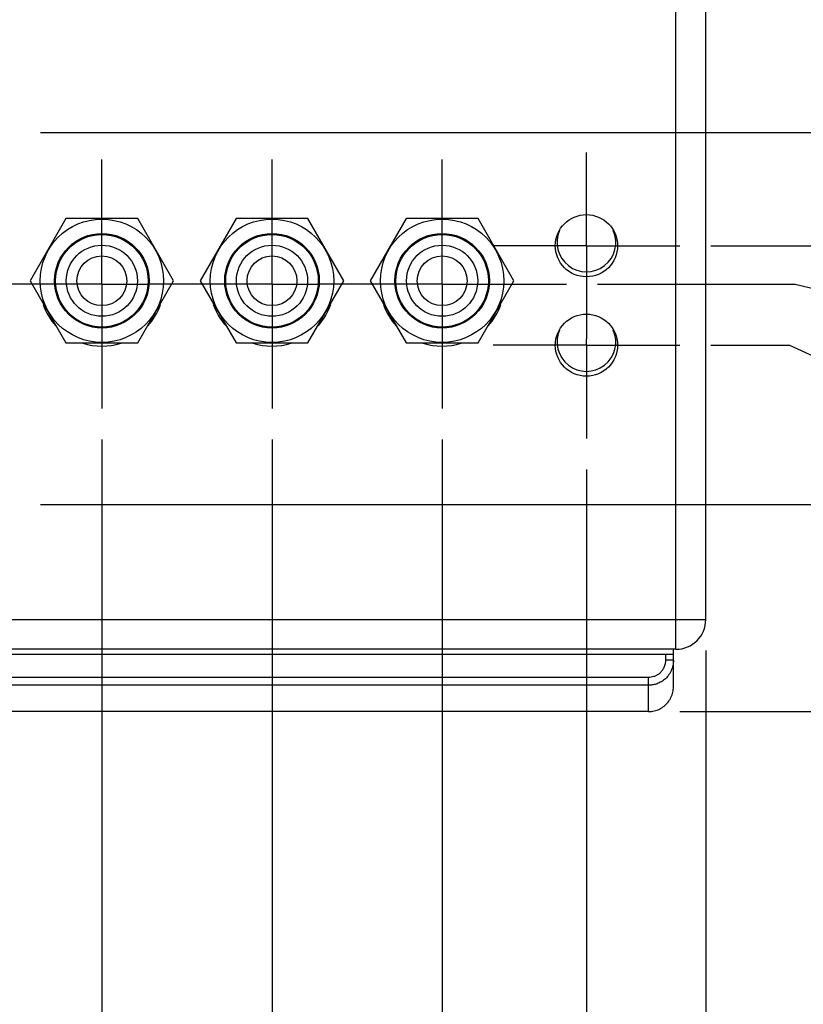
# Model space of a CAD drawing. Header units: inches. Extents: x 0 to 34, y 0 to 22.
# Tile 8 of 17: x 26.7 to 28.3, y 7 to 9. Entities that reach past the tile are written whole.
import ezdxf

# ---------------------------------------------------------------- set-up
doc = ezdxf.new("R2010")
doc.units = ezdxf.units.IN
doc.header["$LTSCALE"] = 1.87
doc.header["$MEASUREMENT"] = 0
doc.linetypes.add('CENTER', pattern=[0.6, 0.375, -0.075, 0.075, -0.075])
doc.layers.get('0').update_dxf_attribs({"linetype": 'CONTINUOUS'})
doc.layers.add('DEFAULT_1', color=7, linetype='CENTER')
doc.layers.add('DIMENSIONS', color=7, linetype='CONTINUOUS')
doc.styles.get("Standard").update_dxf_attribs({"font": 'txt', "width": 0.8})
doc.dimstyles.new('DIMSTYLE_1', dxfattribs={"dimtxt": 0.125, "dimasz": 0.18, "dimexe": 0.18, "dimexo": 0.0625, "dimgap": 0.09, "dimtad": 0, "dimtih": 1, "dimtoh": 1, "dimdec": 3, "dimzin": 4, "dimdsep": 46, "dimtxsty": 'STANDARD', "dimblk": '_FILLED', "dimblk1": '_FILLED', "dimblk2": '_FILLED', "dimcen": 0.09, "dimadec": 0, "dimazin": 0, "dimtp": 0.001, "dimtm": 0.001, "dimtfac": 1, "dimtdec": 3, "dimtofl": 0, "dimtmove": 0, "dimatfit": 3, "dimldrblk": '_FILLED', "dimfxl": 1, "dimtolj": 1, "dimtzin": 4, "dimarcsym": 0})
doc.dimstyles.new('DIMSTYLE_2', dxfattribs={"dimtxt": 0.125, "dimasz": 0.18, "dimexe": 0.18, "dimexo": 0.0625, "dimgap": 0.09, "dimtad": 0, "dimtih": 1, "dimtoh": 1, "dimdec": 3, "dimzin": 4, "dimdsep": 46, "dimtxsty": 'STANDARD', "dimblk": '_FILLED', "dimblk1": '_FILLED', "dimblk2": '_FILLED', "dimcen": 0.09, "dimadec": 0, "dimazin": 0, "dimtp": 0.001, "dimtm": 0.001, "dimtfac": 1, "dimtdec": 3, "dimtofl": 0, "dimtmove": 0, "dimatfit": 3, "dimldrblk": '_FILLED', "dimfxl": 1, "dimtolj": 1, "dimtzin": 4, "dimarcsym": 0})

# ---------------------------------------------------------------- blocks, each defined once
blk = doc.blocks.new('*D6')
at = {"layer": 'DIMENSIONS', "color": 2, "linetype": 'CONTINUOUS'}
blk.add_line((26.8051, 9.3784), (28.9121, 9.3784), dxfattribs=at)
at = {"layer": 'DIMENSIONS', "color": 2, "linetype": 'CONTINUOUS', "width": 0.8}
for s, p in [('[', (29.5996, 9.3159)), (']', (30.1996, 9.3159)), ('1.768', (28.9746, 9.3159)), ('44.91', (29.6996, 9.3159))]:
    blk.add_text(s, height=0.125, dxfattribs=at).set_placement(p)
blk = doc.blocks.new('_FILLED')
at = {"color": 0, "linetype": 'BYBLOCK'}
blk.add_solid([(0, 0), (-1, 0.174), (-1, -0.174)], dxfattribs=at)
blk = doc.blocks.new('*D7')
at = {"layer": 'DIMENSIONS', "color": 2, "linetype": 'CONTINUOUS'}
blk.add_line((26.7421, 8.0263), (28.9121, 8.0263), dxfattribs=at)
at = {"layer": 'DIMENSIONS', "color": 2, "linetype": 'CONTINUOUS', "width": 0.8}
for s, p in [('[', (29.4996, 7.9638)), (']', (30.0996, 7.9638)), ('.416', (28.9746, 7.9638)), ('10.57', (29.5996, 7.9638))]:
    blk.add_text(s, height=0.125, dxfattribs=at).set_placement(p)
blk = doc.blocks.new('*D8')
at = {"layer": 'DIMENSIONS', "color": 2, "linetype": 'CONTINUOUS'}
blk.add_line((26.7421, 8.7743), (28.9121, 8.7743), dxfattribs=at)
at = {"layer": 'DIMENSIONS', "color": 2, "linetype": 'CONTINUOUS', "width": 0.8}
for s, p in [('1.164', (28.9746, 8.7118)), ('[', (29.5996, 8.7118)), ('29.57', (29.6996, 8.7118)), (']', (30.1996, 8.7118))]:
    blk.add_text(s, height=0.125, dxfattribs=at).set_placement(p)
blk = doc.blocks.new('*D9')
at = {"layer": 'DIMENSIONS', "color": 2, "linetype": 'CONTINUOUS'}
blk.add_line((28.0896, 8.5468), (28.9121, 8.5468), dxfattribs=at)
at = {"layer": 'DIMENSIONS', "color": 2, "linetype": 'CONTINUOUS', "width": 0.8}
for s, p in [('[', (29.4996, 8.4843)), (']', (30.0996, 8.4843)), ('.937', (28.9746, 8.4843)), ('23.79', (29.5996, 8.4843))]:
    blk.add_text(s, height=0.125, dxfattribs=at).set_placement(p)
blk = doc.blocks.new('*D10')
at = {"layer": 'DIMENSIONS', "color": 2, "linetype": 'CONTINUOUS'}
for p, q in [((28.0896, 8.3468), (28.2477, 8.3468)), ((28.2477, 8.3468), (28.5602, 8.2032)), ((28.5602, 8.2032), (28.9121, 8.2032))]:
    blk.add_line(p, q, dxfattribs=at)
at = {"layer": 'DIMENSIONS', "color": 2, "linetype": 'CONTINUOUS', "width": 0.8}
for s, p in [('[', (29.4996, 8.1407)), (']', (30.0996, 8.1407)), ('.737', (28.9746, 8.1407)), ('18.71', (29.5996, 8.1407))]:
    blk.add_text(s, height=0.125, dxfattribs=at).set_placement(p)
blk = doc.blocks.new('*D11')
at = {"layer": 'DIMENSIONS', "color": 2, "linetype": 'CONTINUOUS'}
for p, q in [((27.8621, 8.4698), (28.2595, 8.4698)), ((28.2595, 8.4698), (28.6074, 8.3839)), ((28.6074, 8.3839), (28.9121, 8.3839))]:
    blk.add_line(p, q, dxfattribs=at)
at = {"layer": 'DIMENSIONS', "color": 2, "linetype": 'CONTINUOUS', "width": 0.8}
for s, p in [('[', (29.4996, 8.3214)), (']', (30.0996, 8.3214)), ('.860', (28.9746, 8.3214)), ('21.83', (29.5996, 8.3214))]:
    blk.add_text(s, height=0.125, dxfattribs=at).set_placement(p)
blk = doc.blocks.new('*D21')
at = {"layer": 'DIMENSIONS', "color": 2, "linetype": 'CONTINUOUS'}
blk.add_line((26.8656, 8.1573), (26.8656, 5.4223), dxfattribs=at)
at = {"layer": 'DIMENSIONS', "color": 2, "linetype": 'CONTINUOUS', "width": 0.8}
for s, p in [(']', (26.9281, 5.2598)), ('96.42', (26.9281, 4.7598)), ('[', (26.9281, 4.6598)), ('3.796', (26.9281, 4.0348))]:
    blk.add_text(s, height=0.125, rotation=90, dxfattribs=at).set_placement(p)
blk = doc.blocks.new('*D22')
at = {"layer": 'DIMENSIONS', "color": 2, "linetype": 'CONTINUOUS'}
blk.add_line((27.2076, 8.1573), (27.2076, 5.4223), dxfattribs=at)
at = {"layer": 'DIMENSIONS', "color": 2, "linetype": 'CONTINUOUS', "width": 0.8}
for s, p in [(']', (27.2701, 5.2598)), ('105.11', (27.2701, 4.6598)), ('[', (27.2701, 4.5598)), ('4.138', (27.2701, 3.9348))]:
    blk.add_text(s, height=0.125, rotation=90, dxfattribs=at).set_placement(p)
blk = doc.blocks.new('*D23')
at = {"layer": 'DIMENSIONS', "color": 2, "linetype": 'CONTINUOUS'}
blk.add_line((27.5496, 8.1573), (27.5496, 5.4223), dxfattribs=at)
at = {"layer": 'DIMENSIONS', "color": 2, "linetype": 'CONTINUOUS', "width": 0.8}
for s, p in [(']', (27.6121, 5.2598)), ('113.79', (27.6121, 4.6598)), ('[', (27.6121, 4.5598)), ('4.480', (27.6121, 3.9348))]:
    blk.add_text(s, height=0.125, rotation=90, dxfattribs=at).set_placement(p)
blk = doc.blocks.new('*D24')
at = {"layer": 'DIMENSIONS', "color": 2, "linetype": 'CONTINUOUS'}
blk.add_line((27.8396, 8.0968), (27.8396, 5.4223), dxfattribs=at)
at = {"layer": 'DIMENSIONS', "color": 2, "linetype": 'CONTINUOUS', "width": 0.8}
for s, p in [(']', (27.9021, 5.2598)), ('121.16', (27.9021, 4.6598)), ('[', (27.9021, 4.5598)), ('4.770', (27.9021, 3.9348))]:
    blk.add_text(s, height=0.125, rotation=90, dxfattribs=at).set_placement(p)
blk = doc.blocks.new('*D25')
at = {"layer": 'DIMENSIONS', "color": 2, "linetype": 'CONTINUOUS'}
blk.add_line((28.0796, 7.7328), (28.0796, 5.4223), dxfattribs=at)
at = {"layer": 'DIMENSIONS', "color": 2, "linetype": 'CONTINUOUS', "width": 0.8}
for s, p in [(']', (28.1421, 5.2598)), ('127.25', (28.1421, 4.6598)), ('[', (28.1421, 4.5598)), ('5.010', (28.1421, 3.9348))]:
    blk.add_text(s, height=0.125, rotation=90, dxfattribs=at).set_placement(p)
blk = doc.blocks.new('*D36')
at = {"layer": 'DIMENSIONS', "color": 2, "linetype": 'CONTINUOUS'}
for p, q in [((28.0271, 10.1076), (31.0083, 10.1076)), ((30.8833, 10.1076), (30.8833, 9.805)), ((30.8833, 7.6102), (30.8833, 9.555)), ((28.0271, 7.6102), (31.0083, 7.6102))]:
    blk.add_line(p, q, dxfattribs=at)
at = {"layer": 'DIMENSIONS', "color": 2, "linetype": 'CONTINUOUS', "xscale": 0.18, "yscale": 0.18, "zscale": 0.18}
for p, rotation in [((30.8833, 10.1076), 90), ((30.8833, 7.6102), 270)]:
    blk.add_blockref('_FILLED', p, dxfattribs=dict(at, rotation=rotation))
at = {"layer": 'DIMENSIONS', "color": 2, "linetype": 'CONTINUOUS', "width": 0.8}
for s, p in [('2.497', (30.2208, 9.6175)), ('[', (30.8458, 9.6175)), ('63.44', (30.9458, 9.6175)), (']', (31.4458, 9.6175))]:
    blk.add_text(s, height=0.125, dxfattribs=at).set_placement(p)

msp = doc.modelspace()

# ---------------------------------------------------------------- linework, layer by layer
at = {"color": 7, "linetype": 'CONTINUOUS'}
for p, q in [((28.0196, 7.7353), (28.0196, 9.9753)), ((28.0796, 7.7953), (28.0796, 9.9153)), ((26.7934, 8.6013), (26.7212, 8.4763)), ((26.9377, 8.6013), (26.7934, 8.6013)), ((27.0099, 8.4763), (26.9377, 8.6013)), ((27.1354, 8.6013), (27.0632, 8.4763)), ((27.2797, 8.6013), (27.1354, 8.6013)), ((27.3519, 8.4763), (27.2797, 8.6013)), ((27.4774, 8.6013), (27.4052, 8.4763)), ((27.6217, 8.6013), (27.4774, 8.6013)), ((27.6939, 8.4763), (27.6217, 8.6013)), ((26.7212, 8.4763), (26.7934, 8.3513)), ((26.9377, 8.3513), (27.0099, 8.4763)), ((27.0632, 8.4763), (27.1354, 8.3513)), ((27.2797, 8.3513), (27.3519, 8.4763)), ((27.4052, 8.4763), (27.4774, 8.3513)), ((27.6217, 8.3513), (27.6939, 8.4763)), ((26.7934, 8.3513), (26.9377, 8.3513)), ((27.1354, 8.3513), (27.2797, 8.3513)), ((27.4774, 8.3513), (27.6217, 8.3513)), ((23.0696, 7.7953), (28.0796, 7.7953)), ((28.0196, 7.7353), (23.1296, 7.7353)), ((23.1346, 7.7253), (28.0146, 7.7253)), ((27.9986, 7.7253), (27.9986, 7.7133)), ((28.0146, 7.6602), (28.0146, 7.7353)), ((28.0146, 7.7133), (27.9986, 7.7133)), ((27.9646, 7.6788), (23.1846, 7.6788)), ((27.9646, 7.663), (23.1846, 7.663)), ((27.9646, 7.6102), (27.9646, 7.6788)), ((27.9646, 7.6102), (23.1846, 7.6102))]:
    msp.add_line(p, q, dxfattribs=at)
for centre, radius in [((26.8656, 8.4763), 0.124), ((27.2076, 8.4763), 0.124), ((27.5496, 8.4763), 0.124), ((27.8396, 8.5468), 0.0625), ((26.8656, 8.4763), 0.095), ((26.8656, 8.4763), 0.093), ((27.2076, 8.4763), 0.095), ((27.2076, 8.4763), 0.093), ((27.5496, 8.4763), 0.095), ((27.5496, 8.4763), 0.093), ((26.8656, 8.4763), 0.0715), ((27.2076, 8.4763), 0.0715), ((27.5496, 8.4763), 0.0715), ((26.8656, 8.4763), 0.05), ((27.2076, 8.4763), 0.05), ((27.5496, 8.4763), 0.05), ((27.8396, 8.3468), 0.0625)]:
    msp.add_circle(centre, radius, dxfattribs=at)
for centre, radius, start, end in [((27.8396, 8.5533), 0.0591, 156.1437, 23.8563), ((26.8656, 8.4698), 0.125, 199.327, 222.2884), ((26.8656, 8.4698), 0.125, 317.7116, 340.673), ((27.2076, 8.4698), 0.125, 199.327, 222.2884), ((27.2076, 8.4698), 0.125, 317.7116, 340.673), ((27.5496, 8.4698), 0.125, 199.327, 222.2884), ((27.5496, 8.4698), 0.125, 317.7116, 340.673), ((27.8396, 8.3533), 0.0591, 156.1437, 23.8563), ((26.8656, 8.4698), 0.125, 252.0615, 287.9385), ((27.2076, 8.4698), 0.125, 252.0615, 287.9385), ((27.5496, 8.4698), 0.125, 252.0615, 287.9385), ((28.0196, 7.7953), 0.06, 270, 360)]:
    msp.add_arc(centre, radius, start, end, dxfattribs=at)
for points, knots in [([(27.9986, 7.7133), (27.9986, 7.7108), (27.998, 7.7058), (27.9956, 7.6985), (27.9916, 7.6919), (27.9865, 7.6866), (27.9809, 7.6828), (27.9752, 7.6803), (27.9698, 7.679), (27.9662, 7.6788), (27.9646, 7.6788)], [0, 0, 0, 0, 0.135964, 0.281095, 0.426541, 0.563807, 0.689493, 0.803623, 0.906859, 1, 1, 1, 1]), ([(28.0146, 7.7133), (28.0146, 7.7097), (28.0138, 7.7024), (28.0102, 7.6917), (28.0043, 7.6821), (27.9968, 7.6744), (27.9885, 7.6688), (27.9802, 7.6653), (27.9722, 7.6634), (27.967, 7.663), (27.9646, 7.663)], [0, 0, 0, 0, 0.13528, 0.279826, 0.424982, 0.562286, 0.688236, 0.802756, 0.906432, 1, 1, 1, 1]), ([(27.9646, 7.6102), (27.9683, 7.6102), (27.9758, 7.611), (27.9864, 7.6147), (27.996, 7.6207), (28.004, 7.6287), (28.01, 7.6383), (28.0137, 7.6489), (28.0146, 7.6564), (28.0146, 7.6602)], [0, 0, 0, 0, 0.142817, 0.285718, 0.428597, 0.571467, 0.714342, 0.857234, 1, 1, 1, 1])]:
    msp.add_open_spline(points, degree=3, knots=knots, dxfattribs=at)
at = {"layer": 'DEFAULT_1', "color": 7, "linetype": 'CENTER'}
for p, q in [((27.8396, 8.5468), (27.8396, 8.7343)), ((26.8656, 8.4698), (26.8656, 8.7198)), ((27.2076, 8.4698), (27.2076, 8.7198)), ((27.5496, 8.4698), (27.5496, 8.7198)), ((27.8396, 8.5468), (27.6521, 8.5468)), ((27.8396, 8.5468), (28.0271, 8.5468)), ((27.8396, 8.5468), (27.8396, 8.3593)), ((26.8656, 8.4698), (26.6156, 8.4698)), ((26.8656, 8.4698), (26.9576, 8.4698)), ((26.8656, 8.4698), (26.8656, 8.2198)), ((27.2076, 8.4698), (26.9576, 8.4698)), ((27.2076, 8.4698), (27.2996, 8.4698)), ((27.2076, 8.4698), (27.2076, 8.2198)), ((27.5496, 8.4698), (27.2996, 8.4698)), ((27.5496, 8.4698), (27.7996, 8.4698)), ((27.5496, 8.4698), (27.5496, 8.2198)), ((27.8396, 8.3468), (27.8396, 8.3593)), ((27.8396, 8.3468), (27.6521, 8.3468)), ((27.8396, 8.3468), (28.0271, 8.3468)), ((27.8396, 8.3468), (27.8396, 8.1593))]:
    msp.add_line(p, q, dxfattribs=at)

# ---------------------------------------------------------------- dimensions: what is measured, and where the dimension line sits
at = {"layer": 'DIMENSIONS', "color": 2, "linetype": 'CONTINUOUS'}
dim = msp.add_linear_dim(base=(30.8833, 10.1076), p1=(28.0271, 7.6102), p2=(28.0271, 10.1076), angle=90, dimstyle='DIMSTYLE_2', dxfattribs=at)
dim.commit()
dim.dimension.update_dxf_attribs({"geometry": '*D36', "text_midpoint": (30.8833, 9.68), "dimtype": 160})
for feature_location, offset, dtype, origin, picture, middle in [((26.8051, 9.3784), (2.107, 0), 0, (26.7426, 7.6102), '*D6', (29.6371, 9.3784)), ((26.7421, 8.7743), (2.1699, 0), 0, (26.6796, 7.6102), '*D8', (29.6371, 8.7743)), ((28.0896, 8.5468), (0.8225, 0), 0, (28.0271, 7.6102), '*D9', (29.5871, 8.5468)), ((27.8621, 8.4698), (1.05, -0.0859), 0, (27.7996, 7.6102), '*D11', (29.5871, 8.3839)), ((28.0896, 8.3468), (0.8225, -0.1436), 0, (28.0271, 7.6102), '*D10', (29.5871, 8.2032)), ((26.8656, 8.1573), (0, -2.735), 1, (23.0696, 8.2198), '*D21', (26.8656, 4.6973)), ((27.2076, 8.1573), (0, -2.735), 1, (23.0696, 8.2198), '*D22', (27.2076, 4.6473)), ((27.5496, 8.1573), (0, -2.735), 1, (23.0696, 8.2198), '*D23', (27.5496, 4.6473)), ((27.8396, 8.0968), (0, -2.6745), 1, (23.0696, 8.1593), '*D24', (27.8396, 4.6473)), ((26.7421, 8.0263), (2.1699, 0), 0, (26.6796, 7.6102), '*D7', (29.5871, 8.0263)), ((28.0796, 7.7328), (0, -2.3105), 1, (23.0696, 7.7953), '*D25', (28.0796, 4.6473))]:
    dim = msp.add_ordinate_dim(feature_location=feature_location, offset=offset, dtype=dtype, origin=origin, dimstyle='DIMSTYLE_1', dxfattribs=at)
    dim.commit()
    dim.dimension.update_dxf_attribs({"geometry": picture, "text_midpoint": middle})

doc.saveas('drawing.dxf')
